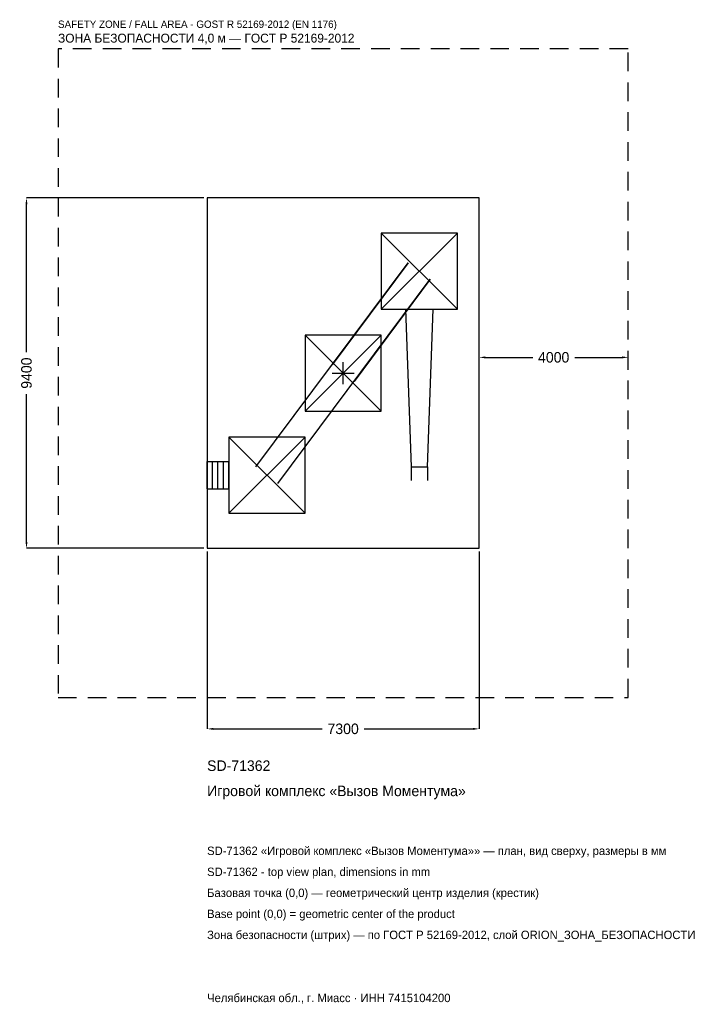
# Model space of a CAD drawing. Header units: metres. Extents: x -8679 to 9638, y -16936 to 9484.
import ezdxf

# ---------------------------------------------------------------- set-up
doc = ezdxf.new("R2010")
doc.units = ezdxf.units.M
doc.linetypes.add('DASHED', pattern=[800, 500, -300])
for name, color, linetype in [('ORION_ДАННЫЕ', 3, 'Continuous'), ('ORION_ЗОНА_БЕЗОПАСНОСТИ', 1, 'Continuous'), ('ORION_КОНТУР', 7, 'Continuous'), ('ORION_РАЗМЕРЫ', 8, 'Continuous')]:
    doc.layers.add(name, color=color, linetype=linetype)
doc.dimstyles.new('ORION', dxfattribs={"dimtxt": 282, "dimasz": 169.2, "dimexe": 1.25, "dimexo": 84.6, "dimtad": 1, "dimdec": 0, "dimcen": 2.5, "dimazin": 3, "dimtfac": 1, "dimtmove": 0, "dimatfit": 3, "dimarcsym": 0})

# ---------------------------------------------------------------- blocks, each defined once
blk = doc.blocks.new('_CLOSEDFILLED')
at = {"color": 0, "linetype": 'BYBLOCK'}
blk.add_solid([(-1, 0.16), (0, 0), (-1, -0.16)], dxfattribs=at)
blk = doc.blocks.new('*D1')
for p, q in [((-3650, -4784.6), (-3650, -9546)), ((3650, -4784.6), (3650, -9546)), ((-3480.8, -9546), (-564, -9546)), ((564, -9546), (3480.8, -9546))]:
    blk.add_line(p, q)
at = {"layer": 'Defpoints'}
for p in [(-3650, -4700), (3650, -4700), (-3650, -9546)]:
    blk.add_point(p, dxfattribs=at)
at = {"layer": 'ORION_РАЗМЕРЫ', "xscale": 169.2, "yscale": 169.2, "rotation": 180}
blk.add_blockref('_CLOSEDFILLED', (-3650, -9546), dxfattribs=at)
at = {"layer": 'ORION_РАЗМЕРЫ', "xscale": 169.2, "yscale": 169.2}
blk.add_blockref('_CLOSEDFILLED', (3650, -9546), dxfattribs=at)
at = {"layer": 'ORION_РАЗМЕРЫ', "insert": (0, -9546), "char_height": 282, "attachment_point": 5}
blk.add_mtext('7300', dxfattribs=at)
blk = doc.blocks.new('*D2')
for p, q in [((-3734.6, 4700), (-8496, 4700)), ((-8496, 564), (-8496, 4530.8)), ((-8496, -4530.8), (-8496, -564)), ((-3734.6, -4700), (-8496, -4700))]:
    blk.add_line(p, q)
at = {"layer": 'Defpoints'}
for p in [(-3650, 4700), (-8496, -4700), (-3650, -4700)]:
    blk.add_point(p, dxfattribs=at)
at = {"layer": 'ORION_РАЗМЕРЫ', "xscale": 169.2, "yscale": 169.2}
for p, rotation in [((-8496, 4700), 90), ((-8496, -4700), 270)]:
    blk.add_blockref('_CLOSEDFILLED', p, dxfattribs=dict(at, rotation=rotation))
at = {"layer": 'ORION_РАЗМЕРЫ', "insert": (-8496, 0), "char_height": 282, "attachment_point": 5, "rotation": 90}
blk.add_mtext('9400', dxfattribs=at)
blk = doc.blocks.new('*D3')
for p, q in [((3650, 84.6), (3650, 423)), ((3819.2, 423), (5086, 423)), ((6214, 423), (7480.8, 423)), ((7650, 84.6), (7650, 423))]:
    blk.add_line(p, q)
at = {"layer": 'Defpoints'}
for p in [(3650, 423), (3650, 0), (7650, 0)]:
    blk.add_point(p, dxfattribs=at)
at = {"layer": 'ORION_РАЗМЕРЫ', "xscale": 169.2, "yscale": 169.2, "rotation": 180}
blk.add_blockref('_CLOSEDFILLED', (3650, 423), dxfattribs=at)
at = {"layer": 'ORION_РАЗМЕРЫ', "xscale": 169.2, "yscale": 169.2}
blk.add_blockref('_CLOSEDFILLED', (7650, 423), dxfattribs=at)
at = {"layer": 'ORION_РАЗМЕРЫ', "insert": (5650, 423), "char_height": 282, "attachment_point": 5}
blk.add_mtext('4000', dxfattribs=at)
blk = doc.blocks.new('ОРИОН SD-71362 Игровой комплекс Вызов Моментума')
at = {"layer": 'ORION_ЗОНА_БЕЗОПАСНОСТИ', "linetype": 'DASHED'}
blk.add_lwpolyline([(-7650, -8700), (7650, -8700), (7650, 8700), (-7650, 8700)], close=True, dxfattribs=at)
at = {"layer": 'ORION_КОНТУР'}
for p, q in [((1022, 1716), (3066, 3760)), ((1022, 3760), (3066, 1716)), ((-2338.8, -2517.9), (1749.2, 2958.1)), ((1749.2, 2958.1), (-294.8, 220.1)), ((-1749.2, -2958.1), (2338.8, 2517.9)), ((2338.8, 2517.9), (294.8, -220.1)), ((-1022, -1022), (1022, 1022)), ((-1022, 1022), (1022, -1022)), ((-3066, -3760), (-1022, -1716)), ((-3066, -1716), (-1022, -3760)), ((-3650, -2370.1), (-3066, -2370.1)), ((-3650, -3105.9), (-3650, -2370.1)), ((-3504, -3105.9), (-3504, -2370.1)), ((-3358, -3105.9), (-3358, -2370.1)), ((-3212, -3105.9), (-3212, -2370.1)), ((-3066, -3105.9), (-3066, -2370.1)), ((1823.2, -2514), (1823.2, -2881.9)), ((2264.8, -2514), (2264.8, -2881.9)), ((-3650, -3105.9), (-3066, -3105.9))]:
    blk.add_line(p, q, dxfattribs=at)
for points in [[(-3650, -4700), (3650, -4700), (3650, 4700), (-3650, 4700)], [(1022, 1716), (3066, 1716), (3066, 3760), (1022, 3760)], [(-1022, -1022), (1022, -1022), (1022, 1022), (-1022, 1022)], [(-3066, -3760), (-1022, -3760), (-1022, -1716), (-3066, -1716)]]:
    blk.add_lwpolyline(points, close=True, dxfattribs=at)
blk.add_lwpolyline([(1676.1, 1716), (1823.2, -2514), (2264.8, -2514), (2411.9, 1716)], dxfattribs=at)
at = {"layer": 'ORION_РАЗМЕРЫ'}
for p, q in [((0, -292), (0, 292)), ((-292, 0), (292, 0))]:
    blk.add_line(p, q, dxfattribs=at)
at = {"layer": 'ORION_ДАННЫЕ'}
for tag, p in [('АРТИКУЛ', (-3650, -10674)), ('НАИМЕНОВАНИЕ', (-3650, -11350.8))]:
    blk.add_attdef(tag, p, '', height=282, dxfattribs=at)
at = {"layer": 'ORION_ДАННЫЕ', "flags": 1}
for tag, p in [('ПРОИЗВОДИТЕЛЬ', (-3650, -12027.6)), ('ТЕЛЕФОН', (-3650, -12704.4)), ('САЙТ', (-3650, -14058)), ('АДРЕС', (-3650, -14734.8)), ('РЕКВИЗИТЫ', (-3650, -15411.6)), ('ГАБАРИТЫ', (-3650, -16088.4)), ('ЗОНА_БЕЗОПАСНОСТИ', (-3650, -16765.2))]:
    blk.add_attdef(tag, p, '', height=282, dxfattribs=at)
at = {"layer": 'ORION_ЗОНА_БЕЗОПАСНОСТИ', "color": 1}
for s, height, p in [('SAFETY ZONE / FALL AREA - GOST R 52169-2012 (EN 1176)', 197.4, (-7650, 9264)), ('ЗОНА БЕЗОПАСНОСТИ 4,0 м — ГОСТ Р 52169-2012', 239.7, (-7650, 8869.2))]:
    blk.add_text(s, height=height, dxfattribs=at).set_placement(p)
at = {"layer": 'ORION_РАЗМЕРЫ'}
dim = blk.add_linear_dim(base=(-8496, -4700), p1=(-3650, -4700), p2=(-3650, 4700), angle=90, dimstyle='ORION', dxfattribs=at)
dim.commit()
dim.dimension.update_dxf_attribs({"geometry": '*D2', "text_midpoint": (-8496, 0)})
for base, p1, p2, picture, middle in [((3650, 423), (3650, 0), (7650, 0), '*D3', (5650, 423)), ((-3650, -9546), (-3650, -4700), (3650, -4700), '*D1', (0, -9546))]:
    dim = blk.add_linear_dim(base=base, p1=p1, p2=p2, dimstyle='ORION', dxfattribs=at)
    dim.commit()
    dim.dimension.update_dxf_attribs({"geometry": picture, "text_midpoint": middle})

msp = doc.modelspace()

# ---------------------------------------------------------------- block references
msp.add_blockref('ОРИОН SD-71362 Игровой комплекс Вызов Моментума', (0, 0)).add_auto_attribs({'АРТИКУЛ': 'SD-71362', 'НАИМЕНОВАНИЕ': 'Игровой комплекс «Вызов Моментума»'})

# ---------------------------------------------------------------- texts
at = {"layer": 'ORION_ДАННЫЕ', "color": 3}
for s, p in [('SD-71362 «Игровой комплекс «Вызов Моментума»» — план, вид сверху, размеры в мм', (-3650, -12930)), ('SD-71362 - top view plan, dimensions in mm', (-3650, -13494)), ('Челябинская обл., г. Миасс · ИНН 7415104200', (-3650, -16878))]:
    msp.add_text(s, height=225.6, dxfattribs=at).set_placement(p)
at = {"layer": 'ORION_ДАННЫЕ', "color": 7}
for s, p in [('Базовая точка (0,0) — геометрический центр изделия (крестик)', (-3650, -14058)), ('Base point (0,0) = geometric center of the product', (-3650, -14622))]:
    msp.add_text(s, height=225.6, dxfattribs=at).set_placement(p)
at = {"layer": 'ORION_ДАННЫЕ', "color": 1}
msp.add_text('Зона безопасности (штрих) — по ГОСТ Р 52169-2012, слой ORION_ЗОНА_БЕЗОПАСНОСТИ', height=225.6, dxfattribs=at).set_placement((-3650, -15186))

doc.saveas('drawing.dxf')
